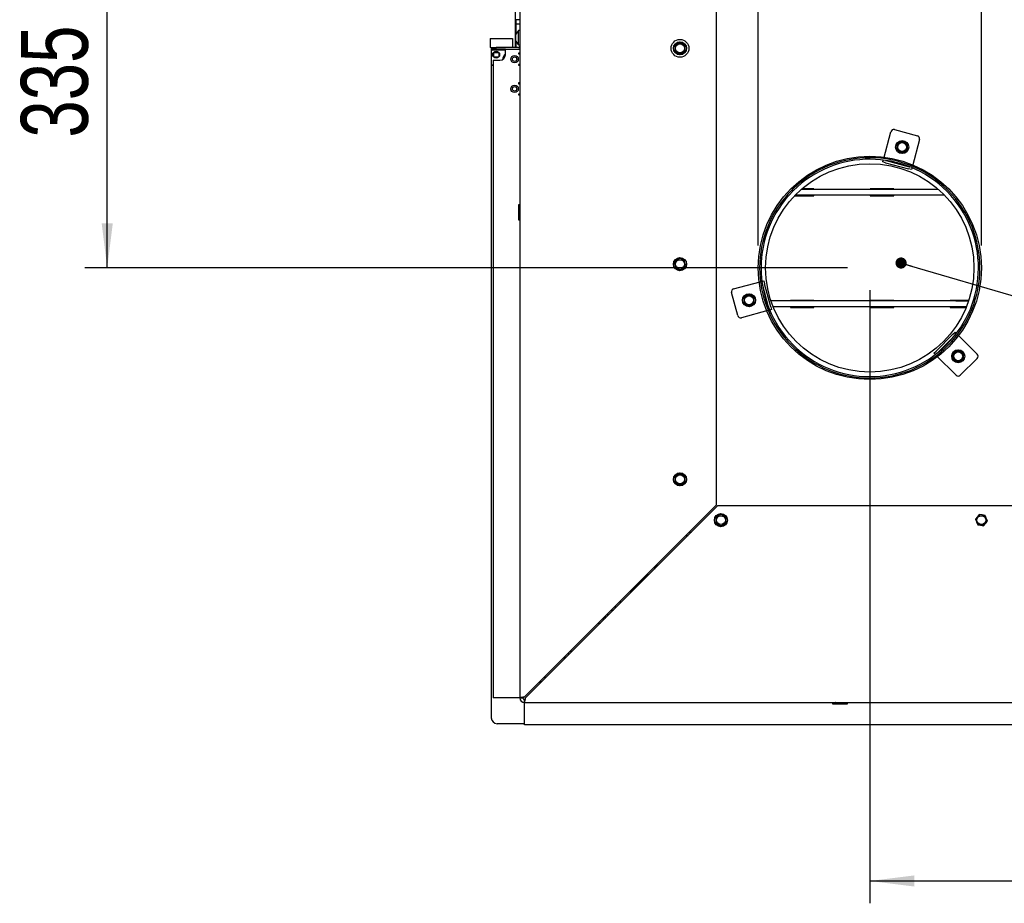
# Paper-space layout 'bovenaanzicht' of a CAD drawing. Header units: millimetres. Extents: x 21 to 204, y 7 to 289.
# Tile 5 of 19: x 34 to 78, y 104 to 143. Entities that reach past the tile are written whole.
import ezdxf

# ---------------------------------------------------------------- set-up
doc = ezdxf.new("R2010")
doc.units = ezdxf.units.MM
doc.layers.add('MATEN', color=7, linetype='Continuous')
doc.styles.add('SLDTEXTSTYLE4', font='TXT', dxfattribs={"width": 0.75})
doc.dimstyles.new('SLDDIMSTYLE4', dxfattribs={"dimtxt": 3, "dimasz": 2, "dimexe": 0, "dimexo": 0.0625, "dimgap": 0.75, "dimtad": 1, "dimdec": 0, "dimlfac": 15, "dimrnd": 1e-09, "dimzin": 12, "dimdsep": 46, "dimtxsty": 'SLDTEXTSTYLE4', "dimsah": 1, "dimcen": 0.09, "dimadec": 0, "dimazin": 3, "dimtfac": 1, "dimtmove": 0, "dimatfit": 0, "dimfxl": 0, "dimfrac": 2, "dimtolj": 1, "dimtzin": 12, "dimarcsym": 0})
doc.dimstyles.new('SLDDIMSTYLE5', dxfattribs={"dimtxt": 3, "dimasz": 2, "dimexe": 0, "dimexo": 0.0625, "dimgap": 0.75, "dimtad": 1, "dimdec": 0, "dimlfac": 15, "dimrnd": 1e-09, "dimzin": 12, "dimdsep": 46, "dimtxsty": 'SLDTEXTSTYLE4', "dimsah": 1, "dimcen": 0.09, "dimadec": 0, "dimazin": 3, "dimtfac": 1, "dimtofl": 0, "dimtmove": 0, "dimatfit": 3, "dimfxl": 0, "dimfrac": 2, "dimtolj": 1, "dimtzin": 12, "dimarcsym": 0})
doc.dimstyles.new('SLDDIMSTYLE6', dxfattribs={"dimtxt": 0.18, "dimasz": 0.5, "dimexe": 0, "dimexo": 0.0625, "dimgap": 0, "dimtad": 0, "dimtih": 1, "dimtoh": 1, "dimdec": 0, "dimrnd": 1e-09, "dimzin": 0, "dimdsep": 46, "dimtxsty": 'Standard', "dimblk1": 'DOT', "dimblk2": 'DOT', "dimsah": 1, "dimcen": 0.09, "dimadec": 0, "dimazin": 0, "dimtfac": 0.5, "dimtdec": 0, "dimtofl": 0, "dimtmove": 0, "dimatfit": 3, "dimldrblk": 'DOT', "dimfxl": 0, "dimfrac": 2, "dimtolj": 1, "dimtzin": 0, "dimarcsym": 0})

# ---------------------------------------------------------------- blocks, each defined once
blk = doc.blocks.new('_D_48')
at = {"layer": 'MATEN'}
for p, q in [((66.674, 133.307), (66.674, 163.26)), ((76.674, 133.307), (76.674, 163.26)), ((66.674, 162.26), (60.674, 162.26)), ((66.674, 162.26), (76.674, 162.26)), ((76.674, 162.26), (82.674, 162.26))]:
    blk.add_line(p, q, dxfattribs=at)
for points in [[(66.674, 162.26), (64.674, 162.51), (64.674, 162.01)], [(76.674, 162.26), (78.674, 162.01), (78.674, 162.51)]]:
    blk.add_solid(points, dxfattribs=at)
at = {"layer": 'MATEN', "char_height": 3, "attachment_point": 1, "style": 'SLDTEXTSTYLE4'}
for s, insert in [('%%c', (59.633, 166.128)), ('(2x)', (71.638, 166.128)), ('150', (64.053, 166.128))]:
    blk.add_mtext(s, dxfattribs=dict(at, insert=insert))
blk = doc.blocks.new('_D_50')
at = {"layer": 'MATEN'}
for p, q in [((63.941, 154.641), (36.524, 154.641)), ((37.524, 132.307), (37.524, 154.641)), ((70.674, 132.307), (36.524, 132.307))]:
    blk.add_line(p, q, dxfattribs=at)
for points in [[(37.524, 154.641), (37.274, 152.641), (37.774, 152.641)], [(37.524, 132.307), (37.774, 134.307), (37.274, 134.307)]]:
    blk.add_solid(points, dxfattribs=at)
at = {"layer": 'MATEN', "insert": (33.657, 138.141), "char_height": 3, "attachment_point": 1, "rotation": 90, "style": 'SLDTEXTSTYLE4'}
blk.add_mtext('335', dxfattribs=at)
blk = doc.blocks.new('_D_51')
at = {"layer": 'MATEN'}
for p, q in [((71.674, 131.307), (71.674, 103.844)), ((105.007, 131.307), (105.007, 103.844)), ((71.674, 104.844), (105.007, 104.844))]:
    blk.add_line(p, q, dxfattribs=at)
for points in [[(71.674, 104.844), (73.674, 104.594), (73.674, 105.094)], [(105.007, 104.844), (103.007, 105.094), (103.007, 104.594)]]:
    blk.add_solid(points, dxfattribs=at)
at = {"layer": 'MATEN', "insert": (84.49, 108.711), "char_height": 3, "attachment_point": 1, "style": 'SLDTEXTSTYLE4'}
blk.add_mtext('500', dxfattribs=at)
blk = doc.blocks.new('_D_53')
at = {"layer": 'MATEN'}
for p, q in [((53.807, 153.941), (53.807, 171.813)), ((88.341, 133.291), (88.341, 171.813)), ((53.807, 170.813), (88.341, 170.813))]:
    blk.add_line(p, q, dxfattribs=at)
for points in [[(53.807, 170.813), (55.807, 170.563), (55.807, 171.063)], [(88.341, 170.813), (86.341, 171.063), (86.341, 170.563)]]:
    blk.add_solid(points, dxfattribs=at)
at = {"layer": 'MATEN', "insert": (65.923, 174.68), "char_height": 3, "attachment_point": 1, "style": 'SLDTEXTSTYLE4'}
blk.add_mtext('518', dxfattribs=at)
blk = doc.blocks.new('_DOT')
at = {"color": 0, "linetype": 'ByBlock', "lineweight": -2}
blk.add_line((-0.5, 0), (-1, 0), dxfattribs=at)
at = {"color": 0, "linetype": 'ByBlock', "const_width": 0.5}
blk.add_lwpolyline([(-0.25, 0, 1), (0.25, 0, 1)], format="xyb", close=True, dxfattribs=at)

psp = doc.layouts.new('bovenaanzicht')

# ---------------------------------------------------------------- linework, layer by layer
at = {"color": 7, "linetype": 'Continuous', "lineweight": 25}
for p, q in [((55.807, 142.224), (55.807, 148.774)), ((56.007, 148.841), (56.007, 113.041)), ((64.807, 121.688), (64.807, 148.507)), ((56.007, 143.424), (55.824, 143.424)), ((55.824, 143.424), (55.824, 143.224)), ((55.824, 143.224), (55.824, 142.774)), ((56.007, 143.224), (55.824, 143.224)), ((56.007, 142.934), (55.945, 142.934)), ((55.945, 142.617), (55.945, 142.934)), ((54.671, 142.574), (54.671, 142.174)), ((54.671, 142.574), (54.737, 142.574)), ((54.737, 142.574), (55.604, 142.574)), ((55.604, 142.574), (55.671, 142.574)), ((55.671, 142.574), (55.671, 142.174)), ((55.824, 142.617), (55.824, 142.774)), ((55.824, 142.461), (55.824, 142.617)), ((55.824, 142.461), (55.824, 142.174)), ((55.945, 142.301), (55.945, 142.617)), ((54.671, 142.174), (54.737, 142.174)), ((54.717, 141.991), (54.717, 141.457)), ((54.724, 142.107), (54.724, 142.02)), ((54.941, 142.107), (54.724, 142.107)), ((54.737, 142.174), (54.941, 142.174)), ((55.357, 142.057), (54.784, 142.057)), ((54.941, 142.107), (54.941, 142.174)), ((55.941, 142.174), (54.941, 142.174)), ((55.357, 142.107), (54.941, 142.107)), ((55.357, 141.857), (55.357, 142.107)), ((55.357, 142.107), (55.941, 142.107)), ((55.824, 142.224), (55.807, 142.224)), ((55.807, 142.224), (55.807, 142.174)), ((55.941, 142.107), (56.007, 142.107)), ((55.945, 142.301), (56.007, 142.301)), ((63.057, 142.343), (62.941, 142.275)), ((62.941, 142.275), (62.941, 142.141)), ((62.941, 142.006), (63.057, 141.939)), ((63.174, 142.41), (63.057, 142.343)), ((63.291, 142.343), (63.174, 142.41)), ((63.407, 142.275), (63.291, 142.343)), ((63.291, 141.939), (63.407, 142.006)), ((63.407, 142.141), (63.407, 142.275)), ((54.807, 141.607), (54.807, 113.041)), ((54.807, 141.607), (55.107, 141.607)), ((54.819, 141.957), (54.823, 141.957)), ((54.821, 141.757), (54.825, 141.757)), ((54.823, 141.957), (54.825, 141.757)), ((54.823, 141.957), (54.856, 141.957)), ((54.825, 141.757), (54.858, 141.757)), ((54.856, 141.957), (55.023, 141.958)), ((54.858, 141.757), (55.025, 141.758)), ((55.023, 141.958), (55.056, 141.958)), ((55.025, 141.758), (55.058, 141.758)), ((55.056, 141.958), (55.058, 141.758)), ((55.056, 141.958), (55.06, 141.958)), ((55.058, 141.758), (55.062, 141.758)), ((55.257, 141.76), (55.337, 141.76)), ((56.007, 141.924), (55.941, 141.924)), ((55.941, 141.924), (55.941, 141.891)), ((55.941, 141.891), (56.007, 141.891)), ((63.057, 141.939), (63.174, 141.871)), ((63.174, 141.871), (63.291, 141.939)), ((54.724, 141.428), (54.724, 112.157)), ((54.784, 141.391), (54.807, 141.391)), ((56.007, 141.424), (55.941, 141.424)), ((55.941, 141.424), (55.941, 141.391)), ((55.941, 141.391), (56.007, 141.391)), ((56.005, 141.424), (55.967, 141.391)), ((56.007, 140.591), (55.941, 140.591)), ((55.941, 140.591), (55.941, 140.557)), ((55.941, 140.557), (56.007, 140.557)), ((55.941, 140.059), (55.981, 140.091)), ((56.007, 140.091), (55.941, 140.091)), ((55.941, 140.091), (55.941, 140.057)), ((55.941, 140.057), (56.007, 140.057)), ((72.781, 138.499), (73.811, 138.223)), ((72.298, 137.213), (72.617, 138.404)), ((73.905, 138.059), (73.586, 136.868)), ((73.007, 137.919), (72.89, 137.851)), ((72.89, 137.851), (72.89, 137.717)), ((72.89, 137.582), (73.007, 137.515)), ((73.123, 137.986), (73.007, 137.919)), ((73.24, 137.919), (73.123, 137.986)), ((73.357, 137.851), (73.24, 137.919)), ((73.24, 137.515), (73.357, 137.582)), ((73.357, 137.717), (73.357, 137.851)), ((72.255, 137.052), (72.278, 137.136)), ((72.298, 137.213), (72.295, 137.201)), ((73.007, 137.515), (73.123, 137.447)), ((73.123, 137.447), (73.24, 137.515)), ((72.384, 137.017), (72.255, 137.052)), ((72.376, 137.123), (72.41, 137.114)), ((72.384, 137.017), (73.414, 136.741)), ((72.41, 137.114), (73.44, 136.838)), ((73.543, 136.707), (73.414, 136.741)), ((73.44, 136.838), (73.474, 136.829)), ((73.565, 136.791), (73.543, 136.707)), ((73.583, 136.856), (73.586, 136.868)), ((74.742, 135.824), (68.606, 135.824)), ((69.171, 135.844), (68.629, 135.844)), ((69.171, 135.824), (69.171, 135.844)), ((72.746, 135.844), (71.694, 135.844)), ((71.694, 135.844), (71.694, 135.824)), ((71.866, 135.844), (71.866, 135.824)), ((72.746, 135.824), (72.746, 135.844)), ((68.185, 135.796), (68.233, 135.749)), ((68.202, 135.812), (68.248, 135.764)), ((68.306, 135.537), (69.171, 135.537)), ((75.023, 135.557), (68.325, 135.557)), ((69.171, 135.537), (69.171, 135.557)), ((71.694, 135.557), (71.694, 135.537)), ((71.694, 135.537), (72.746, 135.537)), ((71.866, 135.557), (71.866, 135.537)), ((72.746, 135.537), (72.746, 135.557)), ((56.007, 135.124), (55.941, 135.124)), ((55.941, 135.124), (55.941, 134.457)), ((55.974, 134.991), (55.974, 134.591)), ((55.941, 134.457), (56.007, 134.457)), ((63.1, 132.733), (63.007, 132.637)), ((63.231, 132.7), (63.1, 132.733)), ((62.913, 132.54), (62.949, 132.411)), ((62.949, 132.411), (62.986, 132.281)), ((63.362, 132.667), (63.231, 132.7)), ((63.341, 132.311), (63.435, 132.408)), ((63.398, 132.538), (63.362, 132.667)), ((63.435, 132.408), (63.398, 132.538)), ((62.986, 132.281), (63.117, 132.248)), ((63.117, 132.248), (63.247, 132.215)), ((65.577, 131.364), (66.768, 131.683)), ((66.78, 131.686), (66.768, 131.683)), ((66.845, 131.704), (66.929, 131.726)), ((66.867, 131.572), (66.858, 131.606)), ((67.143, 130.541), (66.867, 131.572)), ((66.929, 131.726), (66.964, 131.597)), ((67.24, 130.567), (66.964, 131.597)), ((65.759, 130.17), (65.483, 131.201)), ((66.148, 131.06), (66.031, 130.993)), ((66.031, 130.993), (66.031, 130.858)), ((66.265, 131.127), (66.148, 131.06)), ((66.381, 131.06), (66.265, 131.127)), ((66.498, 130.993), (66.381, 131.06)), ((66.498, 130.858), (66.498, 130.993)), ((66.031, 130.723), (66.148, 130.656)), ((66.148, 130.656), (66.265, 130.589)), ((66.265, 130.589), (66.381, 130.656)), ((66.381, 130.656), (66.498, 130.723)), ((67.152, 130.507), (67.143, 130.541)), ((67.24, 130.567), (67.274, 130.438)), ((75.527, 130.824), (67.249, 130.824)), ((75.527, 130.557), (67.348, 130.557)), ((69.171, 130.844), (68.119, 130.844)), ((68.119, 130.844), (68.119, 130.824)), ((68.119, 130.557), (68.119, 130.537)), ((68.119, 130.537), (69.171, 130.537)), ((68.291, 130.844), (68.291, 130.824)), ((68.291, 130.557), (68.291, 130.537)), ((69.171, 130.824), (69.171, 130.844)), ((69.171, 130.537), (69.171, 130.557)), ((72.746, 130.844), (71.694, 130.844)), ((71.694, 130.844), (71.694, 130.824)), ((71.694, 130.557), (71.694, 130.537)), ((71.694, 130.537), (72.746, 130.537)), ((71.866, 130.844), (71.866, 130.824)), ((71.866, 130.557), (71.866, 130.537)), ((72.746, 130.824), (72.746, 130.844)), ((72.746, 130.537), (72.746, 130.557)), ((76.105, 130.844), (75.269, 130.844)), ((75.269, 130.844), (75.269, 130.824)), ((75.269, 130.557), (75.269, 130.537)), ((75.269, 130.537), (75.992, 130.537)), ((75.441, 130.844), (75.441, 130.824)), ((75.441, 130.557), (75.441, 130.537)), ((75.527, 130.824), (76.098, 130.824)), ((76, 130.557), (75.527, 130.557)), ((67.113, 130.395), (65.922, 130.076)), ((67.113, 130.395), (67.125, 130.398)), ((67.274, 130.438), (67.19, 130.416)), ((75.398, 129.338), (74.644, 128.583)), ((75.469, 129.267), (74.714, 128.513)), ((75.398, 129.338), (75.492, 129.432)), ((75.494, 129.292), (75.469, 129.267)), ((75.492, 129.432), (75.554, 129.37)), ((75.61, 129.314), (75.602, 129.322)), ((75.61, 129.314), (76.482, 128.442)), ((74.549, 128.489), (74.644, 128.583)), ((74.611, 128.427), (74.549, 128.489)), ((74.659, 128.38), (74.667, 128.371)), ((75.539, 127.499), (74.667, 128.371)), ((74.714, 128.513), (74.689, 128.488)), ((75.517, 128.55), (75.4, 128.482)), ((75.4, 128.482), (75.4, 128.348)), ((75.634, 128.617), (75.517, 128.55)), ((75.75, 128.55), (75.634, 128.617)), ((75.867, 128.482), (75.75, 128.55)), ((75.867, 128.348), (75.867, 128.482)), ((75.4, 128.213), (75.517, 128.146)), ((75.517, 128.146), (75.634, 128.078)), ((75.634, 128.078), (75.75, 128.146)), ((76.482, 128.253), (75.728, 127.499)), ((75.75, 128.146), (75.867, 128.213)), ((63.057, 123.037), (62.941, 122.97)), ((63.174, 123.104), (63.057, 123.037)), ((63.291, 123.037), (63.174, 123.104)), ((63.407, 122.97), (63.291, 123.037)), ((62.941, 122.97), (62.941, 122.835)), ((62.941, 122.7), (63.057, 122.633)), ((63.057, 122.633), (63.174, 122.566)), ((63.174, 122.566), (63.291, 122.633)), ((63.291, 122.633), (63.407, 122.7)), ((63.407, 122.835), (63.407, 122.97)), ((64.807, 121.688), (56.207, 113.088)), ((56.254, 113.041), (64.854, 121.641)), ((111.827, 121.641), (64.854, 121.641)), ((65.007, 121.277), (64.891, 121.209)), ((65.124, 121.209), (65.007, 121.277)), ((64.891, 121.209), (64.774, 121.142)), ((64.774, 121.142), (64.774, 121.007)), ((64.774, 120.873), (64.891, 120.805)), ((65.241, 121.142), (65.124, 121.209)), ((65.124, 120.805), (65.241, 120.873)), ((65.241, 121.007), (65.241, 121.142)), ((76.492, 121.153), (76.407, 121.048)), ((76.457, 120.922), (76.506, 120.797)), ((76.576, 121.258), (76.492, 121.153)), ((76.709, 121.238), (76.576, 121.258)), ((76.842, 121.218), (76.709, 121.238)), ((76.772, 120.757), (76.856, 120.862)), ((76.856, 120.862), (76.94, 120.967)), ((76.94, 120.967), (76.891, 121.093)), ((63.593, 120.474), (63.688, 120.474)), ((64.891, 120.805), (65.007, 120.738)), ((65.007, 120.738), (65.124, 120.805)), ((76.506, 120.797), (76.639, 120.777)), ((76.639, 120.777), (76.772, 120.757)), ((63.443, 120.324), (63.538, 120.324)), ((62.031, 118.912), (62.031, 118.817)), ((62.08, 118.866), (62.174, 119.055)), ((60.98, 117.777), (61.768, 118.566)), ((60.982, 117.769), (60.935, 117.816)), ((60.98, 117.777), (60.98, 117.86)), ((60.98, 117.777), (60.991, 117.777)), ((60.502, 117.383), (60.502, 117.289)), ((60.097, 116.977), (60.191, 116.977)), ((60.277, 117.158), (60.277, 117.064)), ((60.277, 117.157), (60.277, 117.063)), ((59.791, 116.577), (59.697, 116.577)), ((59.815, 116.696), (59.815, 116.602)), ((59.816, 116.697), (59.816, 116.602)), ((59.897, 116.777), (59.991, 116.777)), ((59.591, 116.377), (59.497, 116.377)), ((59.579, 116.377), (59.579, 116.365)), ((59.579, 116.377), (59.579, 116.365)), ((58.307, 115.094), (58.307, 115.188)), ((58.038, 114.824), (57.943, 114.824)), ((57.994, 114.824), (57.965, 114.845)), ((58.224, 115.011), (58.197, 115.011)), ((56.983, 113.769), (56.888, 113.769)), ((57.124, 114.005), (57.124, 113.91)), ((57.139, 114.005), (57.139, 114.019)), ((56.874, 113.754), (56.888, 113.754)), ((56.949, 113.736), (56.923, 113.736)), ((55.941, 113.041), (54.807, 113.041)), ((56.007, 113.041), (55.941, 113.041)), ((56.007, 113.041), (56.141, 113.041)), ((56.207, 112.841), (56.207, 112.974)), ((56.207, 112.841), (120.474, 112.841)), ((56.207, 112.774), (56.207, 112.841)), ((56.207, 111.841), (56.207, 112.774)), ((70.004, 112.841), (70.004, 112.774)), ((70.004, 112.774), (70.671, 112.774)), ((70.137, 112.807), (70.537, 112.807)), ((70.671, 112.774), (70.671, 112.841)), ((54.991, 111.891), (56.207, 111.891)), ((120.474, 111.841), (56.207, 111.841))]:
    psp.add_line(p, q, dxfattribs=at)
at = {"color": 7, "linetype": 'Continuous', "lineweight": 25, "flags": 128}
for points in [[(55.967, 141.924), (55.978, 141.916), (56.005, 141.891)], [(55.981, 140.557), (55.967, 140.57), (55.941, 140.589)], [(58.009, 114.89), (58.015, 114.885), (58.06, 114.846)], [(58.019, 114.9), (58.024, 114.895), (58.069, 114.856)]]:
    psp.add_lwpolyline(points, dxfattribs=at)
at = {"color": 7, "linetype": 'Continuous', "lineweight": 25}
for centre, radius in [((63.174, 142.141), 0.4), ((63.174, 142.141), 0.293), ((54.941, 141.857), 0.157), ((63.174, 142.141), 0.2), ((55.767, 141.657), 0.167), ((55.767, 141.657), 0.1), ((55.767, 140.324), 0.167), ((55.767, 140.324), 0.1), ((73.123, 137.717), 0.293), ((73.123, 137.717), 0.2), ((71.674, 132.307), 4.667), ((63.174, 132.474), 0.293), ((63.174, 132.474), 0.2), ((66.265, 130.858), 0.293), ((66.265, 130.858), 0.2), ((75.634, 128.348), 0.293), ((75.634, 128.348), 0.2), ((63.174, 122.835), 0.293), ((63.174, 122.835), 0.2), ((65.007, 121.007), 0.293), ((65.007, 121.007), 0.2), ((76.674, 121.007), 0.2)]:
    psp.add_circle(centre, radius, dxfattribs=at)
for centre, radius, start, end in [((56.198, 142.617), 0.405, 128.6189, 157.2603), ((56.198, 142.617), 0.405, 202.7397, 231.3811), ((54.784, 141.991), 0.0667, 90, 180), ((55.941, 142.241), 0.0667, 270, 0), ((55.941, 142.241), 0.133, 270, 300), ((63.174, 142.141), 0.233, 120, 180), ((63.174, 142.141), 0.233, 180, 240), ((63.174, 142.141), 0.233, 60, 120), ((63.174, 142.141), 0.233, 0, 60), ((63.174, 142.141), 0.233, 300, 0), ((54.951, 141.881), 0.157, 232.2868, 308.5149), ((55.107, 141.857), 0.25, 270, 0), ((55.551, 141.64), 0.317, 127.6276, 179.6036), ((63.174, 142.141), 0.233, 240, 300), ((54.784, 141.457), 0.0667, 180, 270), ((72.746, 138.37), 0.133, 75, 165), ((73.776, 138.094), 0.133, 345, 75), ((73.123, 137.717), 0.233, 120, 180), ((73.123, 137.717), 0.233, 180, 240), ((73.123, 137.717), 0.233, 60, 120), ((73.123, 137.717), 0.233, 0, 60), ((73.123, 137.717), 0.233, 300, 0), ((71.674, 132.307), 4.933, 135, 134.7367), ((71.674, 132.307), 4.867, 135, 134.7367), ((73.123, 137.717), 0.233, 240, 300), ((55.991, 134.991), 0.0167, 0, 180), ((55.991, 134.591), 0.0167, 180, 360), ((63.174, 132.474), 0.233, 135.801, 195.801), ((63.174, 132.474), 0.233, 195.801, 255.801), ((63.174, 132.474), 0.233, 75.801, 135.801), ((63.174, 132.474), 0.233, 255.801, 315.801), ((63.174, 132.474), 0.233, 15.801, 75.801), ((63.174, 132.474), 0.233, 315.801, 15.801), ((65.611, 131.235), 0.133, 105, 195), ((66.265, 130.858), 0.233, 120, 180), ((66.265, 130.858), 0.233, 60, 120), ((66.265, 130.858), 0.233, 0, 60), ((66.265, 130.858), 0.233, 180, 240), ((66.265, 130.858), 0.233, 240, 300), ((66.265, 130.858), 0.233, 300, 0), ((65.888, 130.205), 0.133, 195, 285), ((75.634, 128.348), 0.233, 120, 180), ((75.634, 128.348), 0.233, 180, 240), ((75.634, 128.348), 0.233, 60, 120), ((75.634, 128.348), 0.233, 0, 60), ((75.634, 128.348), 0.233, 300, 0), ((76.388, 128.348), 0.133, 315, 45), ((75.634, 128.348), 0.233, 240, 300), ((75.634, 127.593), 0.133, 225, 315), ((63.174, 122.835), 0.233, 120, 180), ((63.174, 122.835), 0.233, 60, 120), ((63.174, 122.835), 0.233, 0, 60), ((63.174, 122.835), 0.233, 180, 240), ((63.174, 122.835), 0.233, 240, 300), ((63.174, 122.835), 0.233, 300, 0), ((65.007, 121.007), 0.233, 120, 180), ((65.007, 121.007), 0.233, 180, 240), ((65.007, 121.007), 0.233, 60, 120), ((65.007, 121.007), 0.233, 0, 60), ((65.007, 121.007), 0.233, 300, 0), ((76.674, 121.007), 0.233, 141.3914, 201.3914), ((76.674, 121.007), 0.233, 201.3914, 261.3914), ((76.674, 121.007), 0.233, 81.3914, 141.3914), ((76.674, 121.007), 0.233, 261.3914, 321.3914), ((76.674, 121.007), 0.233, 21.3914, 81.3914), ((76.674, 121.007), 0.233, 321.3914, 21.3914), ((65.007, 121.007), 0.233, 240, 300), ((58.307, 115.177), 0.2, 222.8778, 242.2357), ((56.991, 113.902), 0.18, 15.4474, 34.5502), ((56.991, 113.902), 0.18, 235.4498, 254.5526), ((56.207, 113.041), 0.2, 180, 270), ((56.207, 113.041), 0.0667, 180, 270), ((70.137, 112.824), 0.0167, 90, 270), ((70.537, 112.824), 0.0167, 270, 90), ((54.991, 112.157), 0.267, 180, 270)]:
    psp.add_arc(centre, radius, start, end, dxfattribs=at)
for points, knots in [([(62.941, 142.141), (62.941, 142.107), (62.941, 142.062), (62.941, 142.017), (62.941, 142.006)], [0, 0, 0, 0, 0.750835, 1, 1, 1, 1]), ([(63.407, 142.006), (63.407, 142.017), (63.407, 142.062), (63.407, 142.107), (63.407, 142.141)], [0, 0, 0, 0, 0.249165, 1, 1, 1, 1]), ([(72.89, 137.717), (72.89, 137.683), (72.89, 137.638), (72.89, 137.593), (72.89, 137.582)], [0, 0, 0, 0, 0.750835, 1, 1, 1, 1]), ([(73.357, 137.582), (73.357, 137.593), (73.357, 137.638), (73.357, 137.683), (73.357, 137.717)], [0, 0, 0, 0, 0.249165, 1, 1, 1, 1]), ([(63.007, 132.637), (62.983, 132.612), (62.952, 132.58), (62.92, 132.548), (62.913, 132.54)], [0, 0, 0, 0, 0.750835, 1, 1, 1, 1]), ([(63.247, 132.215), (63.255, 132.223), (63.286, 132.255), (63.318, 132.287), (63.341, 132.311)], [0, 0, 0, 0, 0.249165, 1, 1, 1, 1]), ([(66.031, 130.858), (66.031, 130.824), (66.031, 130.779), (66.031, 130.734), (66.031, 130.723)], [0, 0, 0, 0, 0.750835, 1, 1, 1, 1]), ([(66.498, 130.723), (66.498, 130.734), (66.498, 130.779), (66.498, 130.824), (66.498, 130.858)], [0, 0, 0, 0, 0.249165, 1, 1, 1, 1]), ([(75.4, 128.348), (75.4, 128.314), (75.4, 128.269), (75.4, 128.224), (75.4, 128.213)], [0, 0, 0, 0, 0.750835, 1, 1, 1, 1]), ([(75.867, 128.213), (75.867, 128.224), (75.867, 128.269), (75.867, 128.314), (75.867, 128.348)], [0, 0, 0, 0, 0.249165, 1, 1, 1, 1]), ([(62.941, 122.835), (62.941, 122.801), (62.941, 122.756), (62.941, 122.711), (62.941, 122.7)], [0, 0, 0, 0, 0.750835, 1, 1, 1, 1]), ([(63.407, 122.7), (63.407, 122.711), (63.407, 122.756), (63.407, 122.801), (63.407, 122.835)], [0, 0, 0, 0, 0.249165, 1, 1, 1, 1]), ([(64.774, 121.007), (64.774, 120.974), (64.774, 120.929), (64.774, 120.884), (64.774, 120.873)], [0, 0, 0, 0, 0.750835, 1, 1, 1, 1]), ([(65.241, 120.873), (65.241, 120.884), (65.241, 120.929), (65.241, 120.974), (65.241, 121.007)], [0, 0, 0, 0, 0.249165, 1, 1, 1, 1]), ([(76.407, 121.048), (76.412, 121.037), (76.428, 120.996), (76.444, 120.954), (76.457, 120.922)], [0, 0, 0, 0, 0.249165, 1, 1, 1, 1]), ([(76.891, 121.093), (76.879, 121.124), (76.862, 121.166), (76.846, 121.208), (76.842, 121.218)], [0, 0, 0, 0, 0.750835, 1, 1, 1, 1])]:
    psp.add_open_spline(points, degree=3, knots=knots, dxfattribs=at)
for points in [[(56.207, 113.088), (56.181, 113.084), (56.129, 113.076), (56.062, 113.064), (56.016, 113.053), (56.01, 113.045), (56.007, 113.041)], [(56.207, 113.088), (56.198, 113.084), (56.181, 113.076), (56.159, 113.064), (56.144, 113.053), (56.142, 113.045), (56.141, 113.041)], [(56.207, 112.974), (56.211, 112.975), (56.219, 112.977), (56.231, 112.993), (56.243, 113.015), (56.25, 113.032), (56.254, 113.041)], [(56.207, 112.841), (56.211, 112.844), (56.219, 112.85), (56.231, 112.896), (56.243, 112.962), (56.25, 113.015), (56.254, 113.041)]]:
    psp.add_open_spline(points, degree=3, dxfattribs=at)
at = {"layer": 'MATEN'}
psp.add_circle((71.674, 132.307), 5, dxfattribs=at)

# ---------------------------------------------------------------- dimensions: what is measured, and where the dimension line sits
for base, p1, p2, angle, picture, middle in [((88.341, 170.813), (53.807, 152.941), (88.341, 132.291), 0, '_D_53', (69.153, 170.813)), ((37.524, 154.641), (71.674, 132.307), (64.941, 154.641), 90, '_D_50', (37.524, 141.371)), ((105.007, 104.844), (71.674, 132.307), (105.007, 132.307), 0, '_D_51', (87.72, 104.844))]:
    dim = psp.add_linear_dim(base=base, p1=p1, p2=p2, angle=angle, dimstyle='SLDDIMSTYLE5', dxfattribs=at)
    dim.commit()
    dim.dimension.update_dxf_attribs({"geometry": picture, "text_midpoint": middle, "dimtype": 160})
dim = psp.add_linear_dim(base=(76.674, 164.64), p1=(66.674, 132.307), p2=(76.674, 132.307), text='%%c<> (2x)', dimstyle='SLDDIMSTYLE4', dxfattribs=at)
dim.commit()
dim.dimension.update_dxf_attribs({"geometry": '_D_48', "text_midpoint": (69.153, 164.64), "dimtype": 160})

# ---------------------------------------------------------------- leaders
psp.add_leader([(73.075, 132.525), (146.806, 110.887), (184.68, 110.887)], dimstyle='SLDDIMSTYLE6', dxfattribs=at)

doc.saveas('drawing.dxf')
